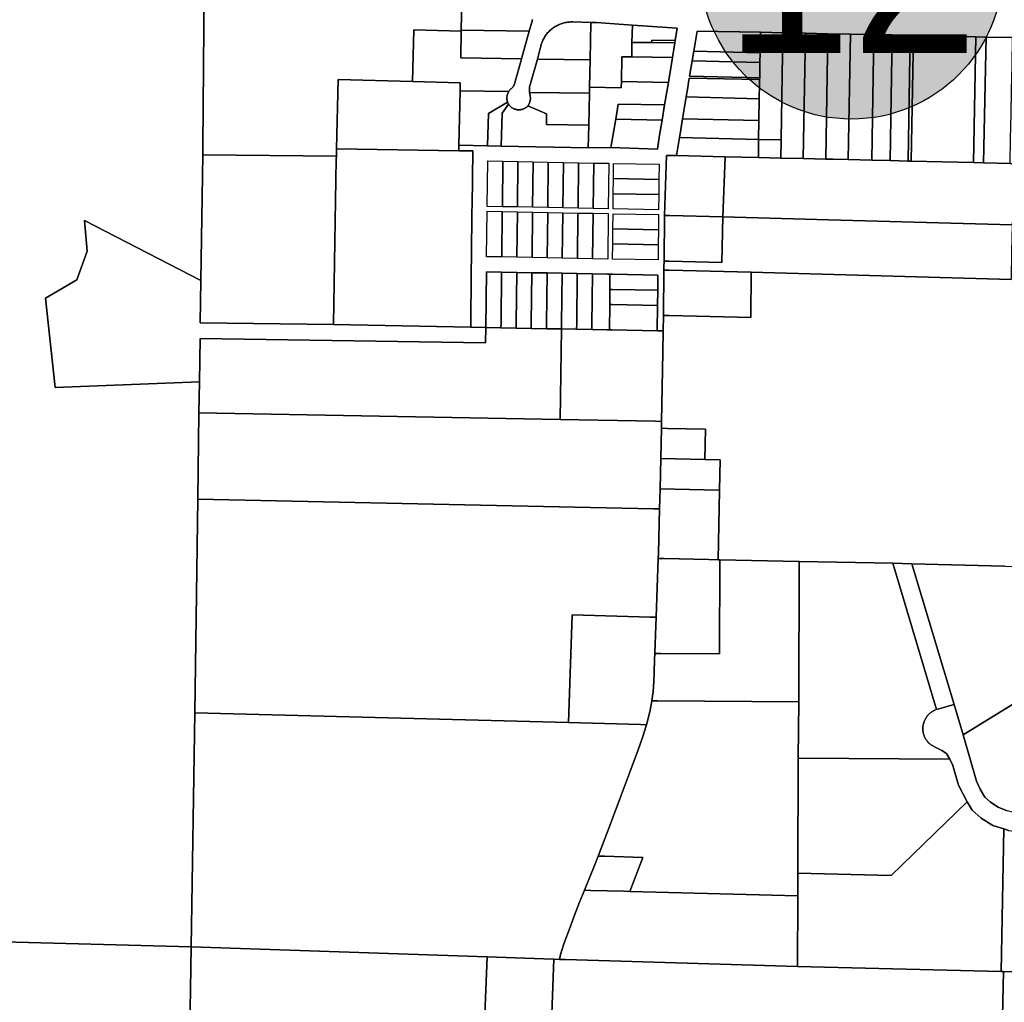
# Model space of a CAD drawing. Header units: feet. Extents: x 1267057 to 1687180, y 137439 to 673336.
# Tile 56 of 159: x 1331326 to 1334577, y 275203 to 278448. Entities that reach past the tile are written whole.
import ezdxf
from ezdxf.enums import TextEntityAlignment as Align

# ---------------------------------------------------------------- set-up
doc = ezdxf.new("R2010")
doc.units = ezdxf.units.FT
doc.header["$MEASUREMENT"] = 0
for name, color, linetype in [('Hatch-sign', 9, 'Continuous'), ('mercercounty', 247, 'Continuous'), ('SHEET', 4, 'Continuous')]:
    doc.layers.add(name, color=color, linetype=linetype)
doc.styles.get("Standard").update_dxf_attribs({"font": 'font31.shx'})

msp = doc.modelspace()

# ---------------------------------------------------------------- hatches: boundary and pattern name
at = {"layer": 'Hatch-sign'}
h = msp.add_hatch(color=256, dxfattribs=at)
h.dxf.hatch_style = 1
edge = h.paths.add_edge_path()
edge.add_arc((1334073, 278619.6), 500, 0, 360)

# ---------------------------------------------------------------- linework, layer by layer
at = {"layer": 'mercercounty'}
for points in [[(1331914.3, 276864.5), (1331904.2, 276159.2), (1331893.1, 275386.5), (1331230.3, 275403.9), (1331275.5, 279138.2), (1331017, 279139.3), (1331325.2, 279331.9), (1331377.2, 279364.4), (1331942.3, 279350.3), (1331930.9, 278026.5), (1331930.6, 278001.9), (1331924.6, 277587.2), (1331540.3, 277784.9), (1331548.7, 277683.8), (1331514.8, 277588.7), (1331411.3, 277528.2), (1331444, 277233), (1331919.8, 277252.2), (1331918.4, 277150.1), (1331914.3, 276864.5)], [(1333212.3, 278438.9), (1333209.7, 278314.8), (1333035.9, 278317.6), (1333045.3, 278352.2), (1333045.9, 278355.8), (1333046.7, 278359.3), (1333047.6, 278362.8), (1333048.6, 278366.3), (1333049.7, 278369.8), (1333051, 278373.2), (1333052.3, 278376.5), (1333053.8, 278379.9), (1333055.4, 278383.1), (1333057.1, 278386.3), (1333058.9, 278389.5), (1333060.8, 278392.5), (1333062.8, 278395.5), (1333065, 278398.5), (1333067.2, 278401.3), (1333069.5, 278404.1), (1333072, 278406.8), (1333074.5, 278409.4), (1333077.1, 278412), (1333079.8, 278414.4), (1333082.5, 278416.8), (1333085.4, 278419), (1333088.3, 278421.1), (1333091.3, 278423.2), (1333094.4, 278425.1), (1333097.5, 278427), (1333100.7, 278428.7), (1333103.9, 278430.3), (1333107.2, 278431.8), (1333110.6, 278433.2), (1333114, 278434.4), (1333117.4, 278435.6), (1333120.9, 278436.6), (1333124.4, 278437.5), (1333128, 278438.3), (1333131.5, 278439), (1333135.1, 278439.5), (1333138.7, 278439.9), (1333142.3, 278440.2), (1333146, 278440.4), (1333149.6, 278440.4), (1333153.2, 278440.3), (1333212.3, 278438.9)], [(1333209.7, 278314.8), (1333212.3, 278438.9), (1333222.4, 278438.6), (1333230.5, 278438.1), (1333349.4, 278430.1), (1333348, 278372.9), (1333347.2, 278324.7), (1333314.2, 278324.9), (1333313, 278244), (1333312.7, 278223.4), (1333207.8, 278224.7), (1333209.7, 278314.8)], [(1333349.4, 278430.1), (1333497.6, 278420.1), (1333491, 278379.5), (1333413.3, 278380.7), (1333413.2, 278372.3), (1333348, 278372.9), (1333349.4, 278430.1)], [(1332940.9, 278210.4), (1332780.3, 278213.2), (1332781.2, 278239), (1332623.5, 278243.3), (1332628.1, 278414.4), (1332784.4, 278410.2), (1332782.6, 278322), (1332983.6, 278318.8), (1332981.3, 278309.9), (1332962.4, 278243.7), (1332962.1, 278242.2), (1332961.8, 278240.8), (1332961.5, 278239.4), (1332961, 278238), (1332960.6, 278236.6), (1332960.1, 278235.2), (1332959.5, 278233.8), (1332958.9, 278232.5), (1332958.2, 278231.2), (1332957.5, 278229.9), (1332956.8, 278228.6), (1332956, 278227.4), (1332955.2, 278226.2), (1332954.3, 278225), (1332953.4, 278223.8), (1332952.5, 278222.7), (1332951.1, 278221.6), (1332949.8, 278220.6), (1332948.6, 278219.4), (1332947.3, 278218.3), (1332946.2, 278217), (1332945, 278215.8), (1332943.9, 278214.5), (1332942.9, 278213.2), (1332941.9, 278211.8), (1332940.9, 278210.4)], [(1332983.6, 278318.8), (1332782.6, 278322), (1332784.4, 278410.2), (1332784.5, 278413.1), (1333009.1, 278409.7), (1332983.6, 278318.8)], [(1333771, 278338.7), (1333552, 278344.1), (1333562.9, 278410.5), (1333772.2, 278406.3), (1333771, 278338.7)], [(1333769.7, 278256.3), (1333770.5, 278306.4), (1333771, 278338.7), (1333772.2, 278406.3), (1333846.4, 278404.7), (1333840.5, 278050.9), (1333766.3, 278052.6), (1333767.3, 278115.1), (1333768.5, 278187), (1333769.3, 278234.8), (1333769.6, 278250.3), (1333769.7, 278256.3)], [(1333839.5, 277990.9), (1333840.5, 278050.9), (1333846.4, 278404.7), (1333920.6, 278403.2), (1333913.8, 277989.2), (1333839.5, 277990.9)], [(1333920.6, 278403.2), (1333994.9, 278401.7), (1333988, 277987.5), (1333913.8, 277989.2), (1333920.6, 278403.2)], [(1334069.1, 278400.2), (1334062.3, 277985.8), (1334011.9, 277986.9), (1333988, 277987.5), (1333994.9, 278401.7), (1334069.1, 278400.2)], [(1334062.3, 277985.8), (1334069.1, 278400.2), (1334147.1, 278398.6), (1334140.2, 277984), (1334062.3, 277985.8)], [(1334200.3, 277982.6), (1334140.2, 277984), (1334147.1, 278398.6), (1334207.1, 278397.4), (1334200.3, 277982.6)], [(1334200.3, 277982.6), (1334207.1, 278397.4), (1334267.1, 278396.2), (1334260.2, 277981.2), (1334200.3, 277982.6)], [(1334260.2, 277981.2), (1334267.1, 278396.2), (1334277.1, 278396), (1334270.2, 277981), (1334260.2, 277981.2)], [(1334476.2, 277976.2), (1334270.2, 277981), (1334277.1, 278396), (1334483.3, 278391.8), (1334476.2, 277976.2)], [(1334476.2, 277976.2), (1334483.3, 278391.8), (1334517.3, 278390.7), (1334509.2, 277975.5), (1334476.2, 277976.2)], [(1333481.7, 278322.9), (1333347.2, 278324.7), (1333348, 278372.9), (1333413.2, 278372.3), (1333489.7, 278371.6), (1333481.7, 278322.9)], [(1333491, 278379.5), (1333489.7, 278371.6), (1333413.2, 278372.3), (1333413.3, 278380.7), (1333491, 278379.5)], [(1334596.8, 278054.6), (1334595.2, 277973.5), (1334509.2, 277975.5), (1334517.3, 278390.7), (1334603.8, 278389.4), (1334601.9, 278297.4), (1334600.2, 278213.9), (1334598.5, 278135.5), (1334596.8, 278054.6)], [(1333546.7, 278311.7), (1333552, 278344.1), (1333771, 278338.7), (1333770.5, 278306.4), (1333546.7, 278311.7)], [(1333207.8, 278224.7), (1333207.4, 278204.8), (1333009.8, 278207.8), (1333009.6, 278210.2), (1333009.4, 278212.6), (1333009.3, 278215), (1333009.3, 278217.5), (1333009.3, 278219.9), (1333009.5, 278222.3), (1333009.7, 278224.7), (1333010, 278227.2), (1333010.4, 278229.6), (1333035.9, 278317.6), (1333209.7, 278314.8), (1333207.8, 278224.7)], [(1333468.2, 278241), (1333313, 278244), (1333314.2, 278324.9), (1333347.2, 278324.7), (1333481.7, 278322.9), (1333470.5, 278255), (1333468.2, 278241)], [(1333770.5, 278306.4), (1333769.7, 278256.3), (1333538.3, 278261), (1333546.7, 278311.7), (1333770.5, 278306.4)], [(1332776.5, 278033.2), (1332776.2, 278015), (1332372.7, 278021.6), (1332377.4, 278250.2), (1332623.5, 278243.3), (1332781.2, 278239), (1332780.3, 278213.2), (1332776.5, 278033.2)], [(1333205.2, 278099.8), (1333207.4, 278204.8), (1333207.8, 278224.7), (1333312.7, 278223.4), (1333313, 278244), (1333468.2, 278241), (1333455.9, 278166.2), (1333302.6, 278169.2), (1333294.9, 278119.3), (1333278.6, 278025.4), (1333203.6, 278024.9), (1333205.2, 278099.8)], [(1333527.1, 278192.6), (1333532.2, 278223.7), (1333533.6, 278232.4), (1333535.2, 278241.9), (1333537.4, 278255), (1333769.6, 278250.3), (1333769.3, 278234.8), (1333768.5, 278187), (1333527.1, 278192.6)], [(1332776.5, 278033.2), (1332780.3, 278213.2), (1332940.9, 278210.4), (1332940.2, 278209.1), (1332939.5, 278207.8), (1332938.9, 278206.4), (1332938.3, 278205), (1332937.8, 278203.6), (1332937.3, 278202.2), (1332936.9, 278200.8), (1332936.5, 278199.4), (1332936.1, 278197.9), (1332935.8, 278196.4), (1332935.6, 278195), (1332935.4, 278193.5), (1332935.3, 278192), (1332935.2, 278190.5), (1332935.1, 278189), (1332935.2, 278187.5), (1332935.2, 278186.1), (1332935.3, 278184.6), (1332935.5, 278183.1), (1332935.7, 278181.6), (1332936, 278180.2), (1332936.3, 278178.7), (1332936.7, 278177.3), (1332937.1, 278175.8), (1332873.9, 278137.9), (1332871.2, 278031.7), (1332776.5, 278033.2)], [(1333205.2, 278099.8), (1333065.4, 278102.1), (1333066.3, 278137.4), (1333004.5, 278163.4), (1333005.3, 278164.6), (1333006.1, 278165.8), (1333006.9, 278167.1), (1333007.6, 278168.4), (1333008.3, 278169.7), (1333008.9, 278171), (1333009.5, 278172.3), (1333010, 278173.7), (1333010.5, 278175.1), (1333010.9, 278176.5), (1333011.3, 278177.9), (1333011.6, 278179.4), (1333011.9, 278180.8), (1333012.2, 278182.2), (1333012.3, 278183.7), (1333012.5, 278185.2), (1333012.6, 278186.6), (1333012.6, 278188.1), (1333012.6, 278189.6), (1333012.6, 278191), (1333012.5, 278192.5), (1333012.3, 278194), (1333012.1, 278195.4), (1333011.8, 278196.9), (1333011.5, 278198.3), (1333011.2, 278199.7), (1333010.9, 278201), (1333010.6, 278202.4), (1333010.3, 278203.7), (1333010.1, 278205), (1333009.9, 278206.4), (1333009.8, 278207.8), (1333207.4, 278204.8), (1333205.2, 278099.8)], [(1332871.2, 278031.7), (1332873.9, 278137.9), (1332937.1, 278175.8), (1332937.2, 278175.2), (1332937.4, 278174.7), (1332937.6, 278174.1), (1332937.8, 278173.5), (1332938.1, 278173), (1332938.3, 278172.4), (1332938.6, 278171.9), (1332938.9, 278171.4), (1332939.2, 278170.9), (1332939.5, 278170.4), (1332939.9, 278169.9), (1332940.2, 278169.4), (1332919, 278139.7), (1332916.2, 278030.5), (1332871.2, 278031.7)], [(1333203.6, 278024.9), (1332916.2, 278030.5), (1332919, 278139.7), (1332940.2, 278169.4), (1332941, 278168.2), (1332941.8, 278167), (1332942.6, 278165.9), (1332943.5, 278164.8), (1332944.4, 278163.8), (1332945.4, 278162.7), (1332946.4, 278161.7), (1332947.4, 278160.8), (1332948.5, 278159.8), (1332949.6, 278159), (1332950.7, 278158.1), (1332951.9, 278157.3), (1332953, 278156.5), (1332954.2, 278155.8), (1332955.5, 278155.1), (1332956.7, 278154.5), (1332958, 278153.9), (1332959.3, 278153.3), (1332960.6, 278152.8), (1332961.9, 278152.3), (1332963.3, 278151.9), (1332964.6, 278151.5), (1332966, 278151.2), (1332967.4, 278150.9), (1332968.8, 278150.7), (1332970.2, 278150.5), (1332971.6, 278150.4), (1332973, 278150.3), (1332974.4, 278150.3), (1332975.8, 278150.3), (1332977.2, 278150.4), (1332978.6, 278150.5), (1332980, 278150.6), (1332981.4, 278150.8), (1332982.8, 278151.1), (1332984.2, 278151.4), (1332985.5, 278151.8), (1332986.9, 278152.2), (1332988.2, 278152.6), (1332989.5, 278153.1), (1332990.8, 278153.6), (1332992.1, 278154.2), (1332993.4, 278154.8), (1332994.6, 278155.5), (1332995.8, 278156.2), (1332997, 278157), (1332998.2, 278157.8), (1332999.3, 278158.6), (1333000.4, 278159.5), (1333001.5, 278160.4), (1333002.5, 278161.4), (1333003.5, 278162.3), (1333004.5, 278163.4), (1333066.3, 278137.4), (1333065.4, 278102.1), (1333205.2, 278099.8), (1333203.6, 278024.9)], [(1333294.9, 278119.3), (1333302.6, 278169.2), (1333455.9, 278166.2), (1333447.7, 278116.4), (1333294.9, 278119.3)], [(1333527.1, 278192.6), (1333768.5, 278187), (1333767.3, 278115.1), (1333515.3, 278120.9), (1333527.1, 278192.6)], [(1333447.7, 278116.4), (1333439.4, 278066.4), (1333432.2, 278020.5), (1333278.6, 278025.4), (1333294.9, 278119.3), (1333447.7, 278116.4)], [(1333515.3, 278120.9), (1333767.3, 278115.1), (1333766.3, 278052.6), (1333505.1, 278058.6), (1333506.1, 278064.9), (1333515.3, 278120.9)], [(1333765.3, 277992.6), (1333655.8, 277995.2), (1333495.2, 277998.9), (1333496.3, 278005.7), (1333505.1, 278058.6), (1333766.3, 278052.6), (1333765.3, 277992.6)], [(1333766.3, 278052.6), (1333840.5, 278050.9), (1333839.5, 277990.9), (1333765.3, 277992.6), (1333766.3, 278052.6)], [(1331930.6, 278001.9), (1332371.9, 277996.7), (1332371.7, 277987.2), (1332362, 277441.1), (1331922.6, 277446.9), (1331924.6, 277587.2), (1331930.6, 278001.9)], [(1332372.7, 278021.6), (1332776.2, 278015), (1332822.1, 278014.3), (1332820, 277832.3), (1332819.8, 277816.3), (1332818.1, 277666.3), (1332817.6, 277616.3), (1332815.5, 277432.3), (1332362, 277441.1), (1332371.7, 277987.2), (1332371.9, 277996.7), (1332372.7, 278021.6)], [(1332971.7, 277979.4), (1333021.7, 277978.4), (1333071.7, 277977.5), (1333121.7, 277976.5), (1333171.7, 277975.5), (1333221.6, 277974.5), (1333271.6, 277973.6), (1333269.9, 277823.6), (1333219.9, 277824.6), (1333170, 277825.5), (1333120, 277826.5), (1333070, 277827.5), (1333020, 277828.4), (1332970, 277829.4), (1332920, 277830.4), (1332870, 277831.3), (1332871.7, 277981.3), (1332921.7, 277980.4), (1332971.7, 277979.4)], [(1332921.7, 277980.4), (1332920, 277830.4), (1332870, 277831.3), (1332871.7, 277981.3), (1332921.7, 277980.4)], [(1332971.7, 277979.4), (1332970, 277829.4), (1332920, 277830.4), (1332921.7, 277980.4), (1332971.7, 277979.4)], [(1333021.7, 277978.4), (1333020, 277828.4), (1332970, 277829.4), (1332971.7, 277979.4), (1333021.7, 277978.4)], [(1333071.7, 277977.5), (1333070, 277827.5), (1333020, 277828.4), (1333021.7, 277978.4), (1333071.7, 277977.5)], [(1333121.7, 277976.5), (1333120, 277826.5), (1333070, 277827.5), (1333071.7, 277977.5), (1333121.7, 277976.5)], [(1333121.7, 277976.5), (1333171.7, 277975.5), (1333170, 277825.5), (1333120, 277826.5), (1333121.7, 277976.5)], [(1333171.7, 277975.5), (1333221.6, 277974.5), (1333219.9, 277824.6), (1333170, 277825.5), (1333171.7, 277975.5)], [(1333219.9, 277824.6), (1333221.6, 277974.5), (1333271.6, 277973.6), (1333269.9, 277823.6), (1333219.9, 277824.6)], [(1333437, 277920.4), (1333436.5, 277870.4), (1333435.9, 277820.4), (1333285.9, 277823.3), (1333286.5, 277873.3), (1333287.1, 277923.3), (1333287.6, 277973.3), (1333437.6, 277970.4), (1333437, 277920.4)], [(1333287.1, 277923.3), (1333287.6, 277973.3), (1333437.6, 277970.4), (1333437, 277920.4), (1333287.1, 277923.3)], [(1333455.7, 277800.9), (1333461.8, 277999.6), (1333495.2, 277998.9), (1333655.8, 277995.2), (1333648, 277796.5), (1333473, 277800.9), (1333455.7, 277800.9)], [(1334476.2, 277976.2), (1334509.2, 277975.5), (1334595.2, 277973.5), (1334608.2, 277973.2), (1334604.1, 277789.8), (1334603.7, 277770.1), (1333997, 277786.6), (1333648, 277796.5), (1333655.8, 277995.2), (1333765.3, 277992.6), (1333839.5, 277990.9), (1333913.8, 277989.2), (1333988, 277987.5), (1334011.9, 277986.9), (1334062.3, 277985.8), (1334140.2, 277984), (1334200.3, 277982.6), (1334260.2, 277981.2), (1334270.2, 277981), (1334476.2, 277976.2)], [(1333437, 277920.4), (1333436.5, 277870.4), (1333286.5, 277873.3), (1333287.1, 277923.3), (1333437, 277920.4)], [(1333436.5, 277870.4), (1333435.9, 277820.4), (1333285.9, 277823.3), (1333286.5, 277873.3), (1333436.5, 277870.4)], [(1332918.1, 277664.4), (1332868.1, 277665.3), (1332869.8, 277815.3), (1332919.8, 277814.4), (1332918.1, 277664.4)], [(1333168.1, 277659.5), (1333118.1, 277660.5), (1333068.1, 277661.5), (1333018.1, 277662.4), (1332968.1, 277663.4), (1332918.1, 277664.4), (1332868.1, 277665.3), (1332869.8, 277815.3), (1332919.8, 277814.4), (1332969.8, 277813.4), (1333019.8, 277812.4), (1333069.8, 277811.5), (1333119.8, 277810.5), (1333169.8, 277809.5), (1333219.8, 277808.6), (1333269.8, 277807.6), (1333268.1, 277657.6), (1333218.1, 277658.6), (1333168.1, 277659.5)], [(1332969.8, 277813.4), (1332968.1, 277663.4), (1332918.1, 277664.4), (1332919.8, 277814.4), (1332969.8, 277813.4)], [(1333019.8, 277812.4), (1333018.1, 277662.4), (1332968.1, 277663.4), (1332969.8, 277813.4), (1333019.8, 277812.4)], [(1333069.8, 277811.5), (1333068.1, 277661.5), (1333018.1, 277662.4), (1333019.8, 277812.4), (1333069.8, 277811.5)], [(1333119.8, 277810.5), (1333118.1, 277660.5), (1333068.1, 277661.5), (1333069.8, 277811.5), (1333119.8, 277810.5)], [(1333118.1, 277660.5), (1333119.8, 277810.5), (1333169.8, 277809.5), (1333168.1, 277659.5), (1333118.1, 277660.5)], [(1333168.1, 277659.5), (1333169.8, 277809.5), (1333219.8, 277808.6), (1333218.1, 277658.6), (1333168.1, 277659.5)], [(1333218.1, 277658.6), (1333219.8, 277808.6), (1333269.8, 277807.6), (1333268.1, 277657.6), (1333218.1, 277658.6)], [(1333434.6, 277704.4), (1333434, 277654.4), (1333284, 277657.3), (1333284.6, 277707.3), (1333285.2, 277757.3), (1333285.8, 277807.3), (1333435.7, 277804.4), (1333435.2, 277754.4), (1333434.6, 277704.4)], [(1333285.2, 277757.3), (1333285.8, 277807.3), (1333435.7, 277804.4), (1333435.2, 277754.4), (1333285.2, 277757.3)], [(1332815.5, 277432.3), (1332865.5, 277431.4), (1332864.9, 277380.8), (1331921.9, 277395.4), (1331919.8, 277252.2), (1331444, 277233), (1331411.3, 277528.2), (1331514.8, 277588.7), (1331548.7, 277683.8), (1331540.3, 277784.9), (1331924.6, 277587.2), (1331922.6, 277446.9), (1332362, 277441.1), (1332815.5, 277432.3)], [(1333453.6, 277620.8), (1333453.8, 277630.8), (1333454, 277650.8), (1333471.4, 277650.2), (1333644.9, 277646.5), (1333648, 277796.5), (1333997, 277786.6), (1334603.7, 277770.1), (1334601.7, 277682.9), (1334599.6, 277590.2), (1333741.5, 277614.3), (1333471.1, 277620.7), (1333453.6, 277620.8)], [(1333455.7, 277800.9), (1333473, 277800.9), (1333648, 277796.5), (1333644.9, 277646.5), (1333471.4, 277650.2), (1333454, 277650.8), (1333455.7, 277800.9)], [(1333434.6, 277704.4), (1333284.6, 277707.3), (1333285.2, 277757.3), (1333435.2, 277754.4), (1333434.6, 277704.4)], [(1333434.6, 277704.4), (1333434, 277654.4), (1333284, 277657.3), (1333284.6, 277707.3), (1333434.6, 277704.4)], [(1332915.4, 277430.4), (1332865.5, 277431.4), (1332867.5, 277615.4), (1332917.5, 277614.4), (1332915.6, 277447.4), (1332915.4, 277430.4)], [(1332967.5, 277613.4), (1332965.6, 277446.4), (1332965.4, 277429.4), (1332915.4, 277430.4), (1332915.6, 277447.4), (1332917.5, 277614.4), (1332967.5, 277613.4)], [(1332967.5, 277613.4), (1333017.5, 277612.4), (1333015.6, 277445.4), (1333015.4, 277428.4), (1332965.4, 277429.4), (1332965.6, 277446.4), (1332967.5, 277613.4)], [(1333065.4, 277427.6), (1333015.4, 277428.4), (1333015.6, 277445.4), (1333017.5, 277612.4), (1333067.5, 277611.5), (1333065.6, 277444.5), (1333065.4, 277427.6)], [(1333065.4, 277427.6), (1333065.6, 277444.5), (1333067.5, 277611.5), (1333117.5, 277610.5), (1333115.6, 277443.5), (1333115.4, 277426.7), (1333065.4, 277427.6)], [(1333453.6, 277620.8), (1333471.1, 277620.7), (1333741.5, 277614.3), (1333740.8, 277464.4), (1333470.5, 277470.9), (1333451.9, 277471), (1333453.6, 277620.8)], [(1333165.4, 277425.5), (1333115.4, 277426.7), (1333115.6, 277443.5), (1333117.5, 277610.5), (1333167.5, 277609.5), (1333165.6, 277442.5), (1333165.4, 277425.5)], [(1333165.4, 277425.5), (1333165.6, 277442.5), (1333167.5, 277609.5), (1333217.5, 277608.6), (1333215.6, 277441.6), (1333215.4, 277424.6), (1333165.4, 277425.5)], [(1333215.4, 277424.6), (1333215.6, 277441.6), (1333217.5, 277608.6), (1333267.5, 277607.6), (1333275.3, 277607.4), (1333275.5, 277557.4), (1333274.8, 277507.4), (1333273.6, 277423.4), (1333265.4, 277423.6), (1333215.4, 277424.6)], [(1333432.9, 277554.4), (1333282.9, 277557.3), (1333275.5, 277557.4), (1333275.3, 277607.4), (1333283.5, 277607.3), (1333433.5, 277604.4), (1333432.9, 277554.4)], [(1333432.3, 277504.4), (1333282.3, 277507.3), (1333274.8, 277507.4), (1333275.5, 277557.4), (1333282.9, 277557.3), (1333432.9, 277554.4), (1333432.3, 277504.4)], [(1333432.3, 277504.4), (1333431.4, 277420.4), (1333281.4, 277423.3), (1333273.6, 277423.4), (1333274.8, 277507.4), (1333282.3, 277507.3), (1333432.3, 277504.4)], [(1333065.4, 277427.6), (1333115.4, 277426.7), (1333111.3, 277127.7), (1331918.4, 277150.1), (1331919.8, 277252.2), (1331921.9, 277395.4), (1332864.9, 277380.8), (1332865.5, 277431.4), (1332915.4, 277430.4), (1332965.4, 277429.4), (1333015.4, 277428.4), (1333065.4, 277427.6)], [(1333165.4, 277425.5), (1333215.4, 277424.6), (1333265.4, 277423.6), (1333273.6, 277423.4), (1333281.4, 277423.3), (1333431.4, 277420.4), (1333451.4, 277420), (1333450, 277349.3), (1333445.8, 277121.5), (1333425.8, 277121.8), (1333111.3, 277127.7), (1333115.4, 277426.7), (1333165.4, 277425.5)], [(1331914.3, 276864.5), (1331918.4, 277150.1), (1333111.3, 277127.7), (1333425.8, 277121.8), (1333445.8, 277121.5), (1333445.5, 277102.4), (1333445.4, 277098.6), (1333443, 276998.7), (1333440.6, 276898.7), (1333439, 276832.2), (1333419, 276832.6), (1331914.3, 276864.5)], [(1333443, 276998.7), (1333445.4, 277098.6), (1333465.4, 277098.2), (1333591, 277095.4), (1333589, 276995.4), (1333443, 276998.7)], [(1333589, 276995.4), (1333639, 276994.3), (1333636.9, 276894.3), (1333586.9, 276895.4), (1333440.6, 276898.7), (1333443, 276998.7), (1333589, 276995.4)], [(1333434.9, 276668.8), (1333435.5, 276685.5), (1333439, 276832.2), (1333440.6, 276898.7), (1333586.9, 276895.4), (1333636.9, 276894.3), (1333632.2, 276664.3), (1333601.6, 276665), (1333454.9, 276668.3), (1333434.9, 276668.8)], [(1333434.9, 276668.8), (1333427.9, 276474.8), (1333407.9, 276475.4), (1333150.2, 276483.2), (1333138.7, 276126.8), (1331904.2, 276159.2), (1331914.3, 276864.5), (1333419, 276832.6), (1333439, 276832.2), (1333435.5, 276685.5), (1333434.9, 276668.8)], [(1333434.9, 276668.8), (1333454.9, 276668.3), (1333601.6, 276665), (1333632.2, 276664.3), (1333637.7, 276664.2), (1333636.8, 276354.3), (1333443.4, 276355.4), (1333423.4, 276355.5), (1333425.9, 276417.1), (1333427.9, 276474.8), (1333434.9, 276668.8)], [(1333900, 276658.3), (1333899.5, 276195.9), (1333433.9, 276198.8), (1333413.7, 276198.9), (1333417.6, 276229.9), (1333420.2, 276262.4), (1333421.5, 276292), (1333422.6, 276335.1), (1333423.4, 276355.5), (1333443.4, 276355.4), (1333636.8, 276354.3), (1333637.7, 276664.2), (1333900, 276658.3)], [(1333900, 276658.3), (1334209.2, 276653.2), (1334354.1, 276169.9), (1334348.3, 276167.8), (1334346.2, 276166.9), (1334344.2, 276165.9), (1334342.2, 276164.8), (1334340.2, 276163.7), (1334338.3, 276162.4), (1334336.4, 276161.2), (1334334.5, 276159.8), (1334332.7, 276158.4), (1334331, 276156.9), (1334329.3, 276155.4), (1334327.6, 276153.8), (1334326.1, 276152.1), (1334324.5, 276150.4), (1334323.1, 276148.7), (1334321.7, 276146.9), (1334320.3, 276145), (1334319, 276143.1), (1334317.8, 276141.2), (1334316.7, 276139.2), (1334315.6, 276137.2), (1334314.6, 276135.2), (1334313.7, 276133.1), (1334312.8, 276131), (1334312, 276128.8), (1334311.3, 276126.6), (1334310.7, 276124.5), (1334310.1, 276122.2), (1334309.6, 276120), (1334309.2, 276117.8), (1334308.9, 276115.5), (1334308.6, 276113.2), (1334308.5, 276110.9), (1334308.4, 276108.7), (1334308.3, 276106.4), (1334308.4, 276104.1), (1334308.6, 276101.8), (1334308.8, 276099.5), (1334309.1, 276097.3), (1334309.4, 276095), (1334309.9, 276092.8), (1334310.4, 276090.6), (1334311, 276088.4), (1334311.7, 276086.2), (1334312.5, 276084), (1334313.3, 276081.9), (1334314.2, 276079.8), (1334315.2, 276077.7), (1334316.3, 276075.7), (1334317.4, 276073.7), (1334318.6, 276071.8), (1334319.8, 276069.8), (1334321.1, 276068), (1334322.5, 276066.2), (1334324, 276064.4), (1334325.5, 276062.7), (1334327, 276061), (1334328.6, 276059.4), (1334330.3, 276057.8), (1334332.1, 276056.3), (1334333.8, 276054.9), (1334335.7, 276053.5), (1334337.5, 276052.2), (1334339.4, 276051), (1334341.4, 276049.8), (1334343.4, 276048.7), (1334345.4, 276047.6), (1334347.5, 276046.7), (1334349.6, 276045.8), (1334351.7, 276045), (1334371.4, 276034.9), (1334386.2, 276024.9), (1334397.5, 276006.3), (1333896.3, 276009.1), (1333899.5, 276195.9), (1333900, 276658.3)], [(1334272.2, 276651.4), (1334411.6, 276187), (1334354.1, 276169.9), (1334209.2, 276653.2), (1334272.2, 276651.4)], [(1334760.1, 276282.8), (1334441.8, 276086.3), (1334411.6, 276187), (1334272.2, 276651.4), (1334578.5, 276642.9), (1334580, 276642.9), (1334664.1, 276640.5), (1334760.1, 276282.8)], [(1333427.9, 276474.8), (1333425.9, 276417.1), (1333423.4, 276355.5), (1333422.6, 276335.1), (1333421.5, 276292), (1333420.2, 276262.4), (1333417.6, 276229.9), (1333413.7, 276198.9), (1333413.6, 276197.8), (1333407.2, 276162.9), (1333396.3, 276120), (1333375.8, 276120.6), (1333138.7, 276126.8), (1333150.2, 276483.2), (1333407.9, 276475.4), (1333427.9, 276474.8)], [(1334760.1, 276282.8), (1334861.1, 276345.1), (1334919.7, 276078.3), (1334976.9, 275817.5), (1334623.1, 275826.9), (1334586.7, 275835.2), (1334556.9, 275847.5), (1334531.9, 275863.6), (1334513.7, 275880.1), (1334497.5, 275907.2), (1334485.1, 275933.4), (1334441.8, 276086.3), (1334760.1, 276282.8)], [(1333413.7, 276198.9), (1333433.9, 276198.8), (1333899.5, 276195.9), (1333896.3, 276009.1), (1333895.6, 275629.7), (1333895.5, 275554.9), (1333341.1, 275569.5), (1333384.2, 275681.8), (1333257.4, 275685.5), (1333236.2, 275686.1), (1333273.6, 275784), (1333308, 275875.1), (1333340.9, 275963.1), (1333369, 276036.6), (1333383.3, 276077.1), (1333395.2, 276115.7), (1333396.3, 276120), (1333407.2, 276162.9), (1333413.6, 276197.8), (1333413.7, 276198.9)], [(1331904.2, 276159.2), (1333138.7, 276126.8), (1333375.8, 276120.6), (1333396.3, 276120), (1333395.2, 276115.7), (1333383.3, 276077.1), (1333369, 276036.6), (1333340.9, 275963.1), (1333308, 275875.1), (1333273.6, 275784), (1333236.2, 275686.1), (1333224.2, 275654.8), (1333191.1, 275573.5), (1333175, 275533.8), (1333157.8, 275491), (1333143.5, 275451.4), (1333123.6, 275396.8), (1333112.5, 275360.8), (1333108.7, 275344.9), (1333090.3, 275345.6), (1333088.3, 275345.6), (1332870.4, 275353.1), (1331893.1, 275386.5), (1331904.2, 276159.2)], [(1334397.5, 276006.3), (1334397.5, 276006.2), (1334407.8, 275984.9), (1334425.8, 275920.4), (1334455.2, 275865.4), (1334204, 275621.7), (1333895.6, 275629.7), (1333896.3, 276009.1), (1334397.5, 276006.3)], [(1333895.5, 275554.9), (1333895.6, 275629.7), (1334204, 275621.7), (1334455.2, 275865.4), (1334471.3, 275837.8), (1334501.5, 275811.8), (1334540, 275787.1), (1334576.4, 275775.7), (1334566.8, 275304.7), (1333895, 275322), (1333895.5, 275554.9)], [(1334796.8, 275298.6), (1334611.8, 275303.5), (1334574.4, 275304.5), (1334566.8, 275304.7), (1334576.4, 275775.7), (1334591.2, 275771.1), (1334621.1, 275767), (1334805.5, 275762.1), (1334796.8, 275298.6)], [(1333191.1, 275573.5), (1333224.2, 275654.8), (1333236.2, 275686.1), (1333257.4, 275685.5), (1333384.2, 275681.8), (1333341.1, 275569.5), (1333321.2, 275570.1), (1333212.5, 275572.9), (1333191.1, 275573.5)], [(1333191.1, 275573.5), (1333212.5, 275572.9), (1333321.2, 275570.1), (1333341.1, 275569.5), (1333895.5, 275554.9), (1333895, 275322), (1333129.1, 275344.4), (1333108.7, 275344.9), (1333112.5, 275360.8), (1333123.6, 275396.8), (1333143.5, 275451.4), (1333157.8, 275491), (1333175, 275533.8), (1333191.1, 275573.5)], [(1331213.4, 274074.5), (1331208.1, 274074.6), (1331208.4, 274091.6), (1331230.3, 275403.9), (1331893.1, 275386.5), (1331871.3, 274074), (1331871.1, 274057), (1331213.4, 274074.5)], [(1333058.1, 274515.9), (1333043.2, 274019.4), (1331871.1, 274057), (1331871.3, 274074), (1331893.1, 275386.5), (1332870.4, 275353.1), (1332858.2, 275054.1), (1332842.7, 274671.6), (1332747.7, 274674.1), (1332742.8, 274554.2), (1332857.8, 274551.2), (1332856.6, 274521.2), (1333038.1, 274516.4), (1333058.1, 274515.9)], [(1332858.2, 275054.1), (1332870.4, 275353.1), (1333088.3, 275345.6), (1333090.3, 275345.6), (1333079.2, 275045.4), (1332858.2, 275054.1)], [(1333108.7, 275344.9), (1333129.1, 275344.4), (1333895, 275322), (1334566.8, 275304.7), (1334574.4, 275304.5), (1334544.9, 273971.3), (1333981.9, 273989.3), (1333509.1, 274004.5), (1333063.2, 274018.8), (1333043.2, 274019.4), (1333058.1, 274515.9), (1333062.3, 274657.8), (1333062.6, 274665.8), (1333073.9, 274955.9), (1333079.2, 275045.4), (1333090.3, 275345.6), (1333108.7, 275344.9)]]:
    msp.add_lwpolyline(points, close=True, dxfattribs=at)
for points in [[(1332786.5, 278513.1), (1332784.5, 278413.1), (1332784.4, 278410.2), (1332628.1, 278414.4), (1332623.5, 278243.3), (1332377.4, 278250.2), (1332372.7, 278021.6), (1332371.9, 277996.7), (1331930.6, 278001.9), (1331930.9, 278026.5), (1331942.3, 279350.3)], [(1333019.2, 278448.2), (1333019.1, 278447.1), (1333019, 278446.1), (1333018.9, 278445), (1333018.8, 278443.9), (1333018.6, 278442.9), (1333018.3, 278441.8), (1333018.1, 278440.8), (1333017.8, 278439.8), (1333009.1, 278409.7), (1333009.1, 278409.7), (1332784.5, 278413.1), (1332786.5, 278513.1)], [(1334603.8, 278389.4), (1334517.3, 278390.7), (1334483.3, 278391.8), (1334277.1, 278396), (1334267.1, 278396.2), (1334207.1, 278397.4), (1334147.1, 278398.6), (1334069.1, 278400.2), (1333994.9, 278401.7), (1333920.6, 278403.2), (1333846.4, 278404.7), (1333772.2, 278406.3), (1333562.9, 278410.5), (1333552, 278344.1), (1333546.7, 278311.7), (1333538.3, 278261), (1333769.7, 278256.3), (1333769.6, 278250.3), (1333537.4, 278255), (1333535.2, 278241.9), (1333533.6, 278232.4), (1333532.2, 278223.7), (1333527.1, 278192.6), (1333515.3, 278120.9), (1333506.1, 278064.9), (1333505.1, 278058.6), (1333496.3, 278005.7), (1333495.2, 277998.9), (1333461.8, 277999.6), (1333455.7, 277800.9), (1333454, 277650.8), (1333453.8, 277630.8), (1333453.6, 277620.8), (1333451.9, 277471), (1333451.4, 277420), (1333431.4, 277420.4), (1333432.3, 277504.4), (1333432.9, 277554.4), (1333433.5, 277604.4), (1333283.5, 277607.3), (1333275.3, 277607.4), (1333267.5, 277607.6), (1333217.5, 277608.6), (1333167.5, 277609.5), (1333117.5, 277610.5), (1333067.5, 277611.5), (1333017.5, 277612.4), (1332967.5, 277613.4), (1332917.5, 277614.4), (1332867.5, 277615.4), (1332865.5, 277431.4), (1332815.5, 277432.3), (1332817.6, 277616.3), (1332818.1, 277666.3), (1332819.8, 277816.3), (1332820, 277832.3), (1332822.1, 278014.3), (1332776.2, 278015), (1332776.5, 278033.2), (1332871.2, 278031.7), (1332916.2, 278030.5), (1333203.6, 278024.9), (1333278.6, 278025.4), (1333432.2, 278020.5), (1333439.4, 278066.4), (1333447.7, 278116.4), (1333455.9, 278166.2), (1333468.2, 278241), (1333470.5, 278255), (1333481.7, 278322.9), (1333489.7, 278371.6), (1333491, 278379.5), (1333497.6, 278420.1), (1333349.4, 278430.1), (1333230.5, 278438.1), (1333222.4, 278438.6), (1333212.3, 278438.9), (1333153.2, 278440.3), (1333149.6, 278440.4), (1333146, 278440.4), (1333142.3, 278440.2), (1333138.7, 278439.9), (1333135.1, 278439.5), (1333131.5, 278439), (1333128, 278438.3), (1333124.4, 278437.5), (1333120.9, 278436.6), (1333117.4, 278435.6), (1333114, 278434.4), (1333110.6, 278433.2), (1333107.2, 278431.8), (1333103.9, 278430.3), (1333100.7, 278428.7), (1333097.5, 278427), (1333094.4, 278425.1), (1333091.3, 278423.2), (1333088.3, 278421.1), (1333085.4, 278419), (1333082.5, 278416.8), (1333079.8, 278414.4), (1333077.1, 278412), (1333074.5, 278409.4), (1333072, 278406.8), (1333069.5, 278404.1), (1333067.2, 278401.3), (1333065, 278398.5), (1333062.8, 278395.5), (1333060.8, 278392.5), (1333058.9, 278389.5), (1333057.1, 278386.3), (1333055.4, 278383.1), (1333053.8, 278379.9), (1333052.3, 278376.5), (1333051, 278373.2), (1333049.7, 278369.8), (1333048.6, 278366.3), (1333047.6, 278362.8), (1333046.7, 278359.3), (1333045.9, 278355.8), (1333045.3, 278352.2), (1333035.9, 278317.6), (1333010.4, 278229.6), (1333010, 278227.2), (1333009.7, 278224.7), (1333009.5, 278222.3), (1333009.3, 278219.9), (1333009.3, 278217.5), (1333009.3, 278215), (1333009.4, 278212.6), (1333009.6, 278210.2), (1333009.8, 278207.8), (1333009.9, 278206.4), (1333010.1, 278205), (1333010.3, 278203.7), (1333010.6, 278202.4), (1333010.9, 278201), (1333011.2, 278199.7), (1333011.5, 278198.3), (1333011.8, 278196.9), (1333012.1, 278195.4), (1333012.3, 278194), (1333012.5, 278192.5), (1333012.6, 278191), (1333012.6, 278189.6), (1333012.6, 278188.1), (1333012.6, 278186.6), (1333012.5, 278185.2), (1333012.3, 278183.7), (1333012.2, 278182.2), (1333011.9, 278180.8), (1333011.6, 278179.4), (1333011.3, 278177.9), (1333010.9, 278176.5), (1333010.5, 278175.1), (1333010, 278173.7), (1333009.5, 278172.3), (1333008.9, 278171), (1333008.3, 278169.7), (1333007.6, 278168.4), (1333006.9, 278167.1), (1333006.1, 278165.8), (1333005.3, 278164.6), (1333004.5, 278163.4), (1333003.5, 278162.3), (1333002.5, 278161.4), (1333001.5, 278160.4), (1333000.4, 278159.5), (1332999.3, 278158.6), (1332998.2, 278157.8), (1332997, 278157), (1332995.8, 278156.2), (1332994.6, 278155.5), (1332993.4, 278154.8), (1332992.1, 278154.2), (1332990.8, 278153.6), (1332989.5, 278153.1), (1332988.2, 278152.6), (1332986.9, 278152.2), (1332985.5, 278151.8), (1332984.2, 278151.4), (1332982.8, 278151.1), (1332981.4, 278150.8), (1332980, 278150.6), (1332978.6, 278150.5), (1332977.2, 278150.4), (1332975.8, 278150.3), (1332974.4, 278150.3), (1332973, 278150.3), (1332971.6, 278150.4), (1332970.2, 278150.5), (1332968.8, 278150.7), (1332967.4, 278150.9), (1332966, 278151.2), (1332964.6, 278151.5), (1332963.3, 278151.9), (1332961.9, 278152.3), (1332960.6, 278152.8), (1332959.3, 278153.3), (1332958, 278153.9), (1332956.7, 278154.5), (1332955.5, 278155.1), (1332954.2, 278155.8), (1332953, 278156.5), (1332951.9, 278157.3), (1332950.7, 278158.1), (1332949.6, 278159), (1332948.5, 278159.8), (1332947.4, 278160.8), (1332946.4, 278161.7), (1332945.4, 278162.7), (1332944.4, 278163.8), (1332943.5, 278164.8), (1332942.6, 278165.9), (1332941.8, 278167), (1332941, 278168.2), (1332940.2, 278169.4), (1332939.9, 278169.9), (1332939.5, 278170.4), (1332939.2, 278170.9), (1332938.9, 278171.4), (1332938.6, 278171.9), (1332938.3, 278172.4), (1332938.1, 278173), (1332937.8, 278173.5), (1332937.6, 278174.1), (1332937.4, 278174.7), (1332937.2, 278175.2), (1332937.1, 278175.8), (1332936.7, 278177.3), (1332936.3, 278178.7), (1332936, 278180.2), (1332935.7, 278181.6), (1332935.5, 278183.1), (1332935.3, 278184.6), (1332935.2, 278186.1), (1332935.2, 278187.5), (1332935.1, 278189), (1332935.2, 278190.5), (1332935.3, 278192), (1332935.4, 278193.5), (1332935.6, 278195), (1332935.8, 278196.4), (1332936.1, 278197.9), (1332936.5, 278199.4), (1332936.9, 278200.8), (1332937.3, 278202.2), (1332937.8, 278203.6), (1332938.3, 278205), (1332938.9, 278206.4), (1332939.5, 278207.8), (1332940.2, 278209.1), (1332940.9, 278210.4), (1332941.9, 278211.8), (1332942.9, 278213.2), (1332943.9, 278214.5), (1332945, 278215.8), (1332946.2, 278217), (1332947.3, 278218.3), (1332948.6, 278219.4), (1332949.8, 278220.6), (1332951.1, 278221.6), (1332952.5, 278222.7), (1332953.4, 278223.8), (1332954.3, 278225), (1332955.2, 278226.2), (1332956, 278227.4), (1332956.8, 278228.6), (1332957.5, 278229.9), (1332958.2, 278231.2), (1332958.9, 278232.5), (1332959.5, 278233.8), (1332960.1, 278235.2), (1332960.6, 278236.6), (1332961, 278238), (1332961.5, 278239.4), (1332961.8, 278240.8), (1332962.1, 278242.2), (1332962.4, 278243.7), (1332981.3, 278309.9), (1332983.6, 278318.8), (1333009.1, 278409.7), (1333017.8, 278439.8), (1333018.1, 278440.8), (1333018.3, 278441.8), (1333018.6, 278442.9), (1333018.8, 278443.9), (1333018.9, 278445), (1333019, 278446.1), (1333019.1, 278447.1), (1333019.2, 278448.2)], [(1334578.5, 276642.9), (1334272.2, 276651.4), (1334209.2, 276653.2), (1333900, 276658.3), (1333900, 276658.3), (1333637.7, 276664.2), (1333632.2, 276664.3), (1333636.9, 276894.3), (1333639, 276994.3), (1333589, 276995.4), (1333591, 277095.4), (1333465.4, 277098.2), (1333445.4, 277098.6), (1333445.5, 277102.4), (1333445.8, 277121.5), (1333450, 277349.3), (1333451.4, 277420), (1333451.9, 277471), (1333470.5, 277470.9), (1333740.8, 277464.4), (1333741.5, 277614.3), (1334599.6, 277590.2)], [(1334591.2, 275771.1), (1334576.4, 275775.7), (1334540, 275787.1), (1334501.5, 275811.8), (1334471.3, 275837.8), (1334455.2, 275865.4), (1334425.8, 275920.4), (1334407.8, 275984.9), (1334397.5, 276006.2), (1334397.5, 276006.3), (1334397.5, 276006.3), (1334386.2, 276024.9), (1334371.4, 276034.9), (1334351.7, 276045), (1334349.6, 276045.8), (1334347.5, 276046.7), (1334345.4, 276047.6), (1334343.4, 276048.7), (1334341.4, 276049.8), (1334339.4, 276051), (1334337.5, 276052.2), (1334335.7, 276053.5), (1334333.8, 276054.9), (1334332.1, 276056.3), (1334330.3, 276057.8), (1334328.6, 276059.4), (1334327, 276061), (1334325.5, 276062.7), (1334324, 276064.4), (1334322.5, 276066.2), (1334321.1, 276068), (1334319.8, 276069.8), (1334318.6, 276071.8), (1334317.4, 276073.7), (1334316.3, 276075.7), (1334315.2, 276077.7), (1334314.2, 276079.8), (1334313.3, 276081.9), (1334312.5, 276084), (1334311.7, 276086.2), (1334311, 276088.4), (1334310.4, 276090.6), (1334309.9, 276092.8), (1334309.4, 276095), (1334309.1, 276097.3), (1334308.8, 276099.5), (1334308.6, 276101.8), (1334308.4, 276104.1), (1334308.3, 276106.4), (1334308.4, 276108.7), (1334308.5, 276110.9), (1334308.6, 276113.2), (1334308.9, 276115.5), (1334309.2, 276117.8), (1334309.6, 276120), (1334310.1, 276122.2), (1334310.7, 276124.5), (1334311.3, 276126.6), (1334312, 276128.8), (1334312.8, 276131), (1334313.7, 276133.1), (1334314.6, 276135.2), (1334315.6, 276137.2), (1334316.7, 276139.2), (1334317.8, 276141.2), (1334319, 276143.1), (1334320.3, 276145), (1334321.7, 276146.9), (1334323.1, 276148.7), (1334324.5, 276150.4), (1334326.1, 276152.1), (1334327.6, 276153.8), (1334329.3, 276155.4), (1334331, 276156.9), (1334332.7, 276158.4), (1334334.5, 276159.8), (1334336.4, 276161.2), (1334338.3, 276162.4), (1334340.2, 276163.7), (1334342.2, 276164.8), (1334344.2, 276165.9), (1334346.2, 276166.9), (1334348.3, 276167.8), (1334354.1, 276169.9), (1334411.6, 276187), (1334441.8, 276086.3), (1334485.1, 275933.4), (1334497.5, 275907.2), (1334513.7, 275880.1), (1334531.9, 275863.6), (1334556.9, 275847.5), (1334586.7, 275835.2)], [(1334544.9, 273971.3), (1334574.4, 275304.5), (1334611.8, 275303.5), (1334796.8, 275298.6), (1334798.2, 275298.6), (1334932.3, 275148.2)]]:
    msp.add_lwpolyline(points, dxfattribs=at)
at = {"layer": 'SHEET'}
msp.add_circle((1334073, 278619.6), 500, dxfattribs=at)

# ---------------------------------------------------------------- texts
msp.add_text('12', height=562.5, dxfattribs=at).set_placement((1334073, 278619.6), align=Align.MIDDLE_CENTER)

doc.saveas('drawing.dxf')
